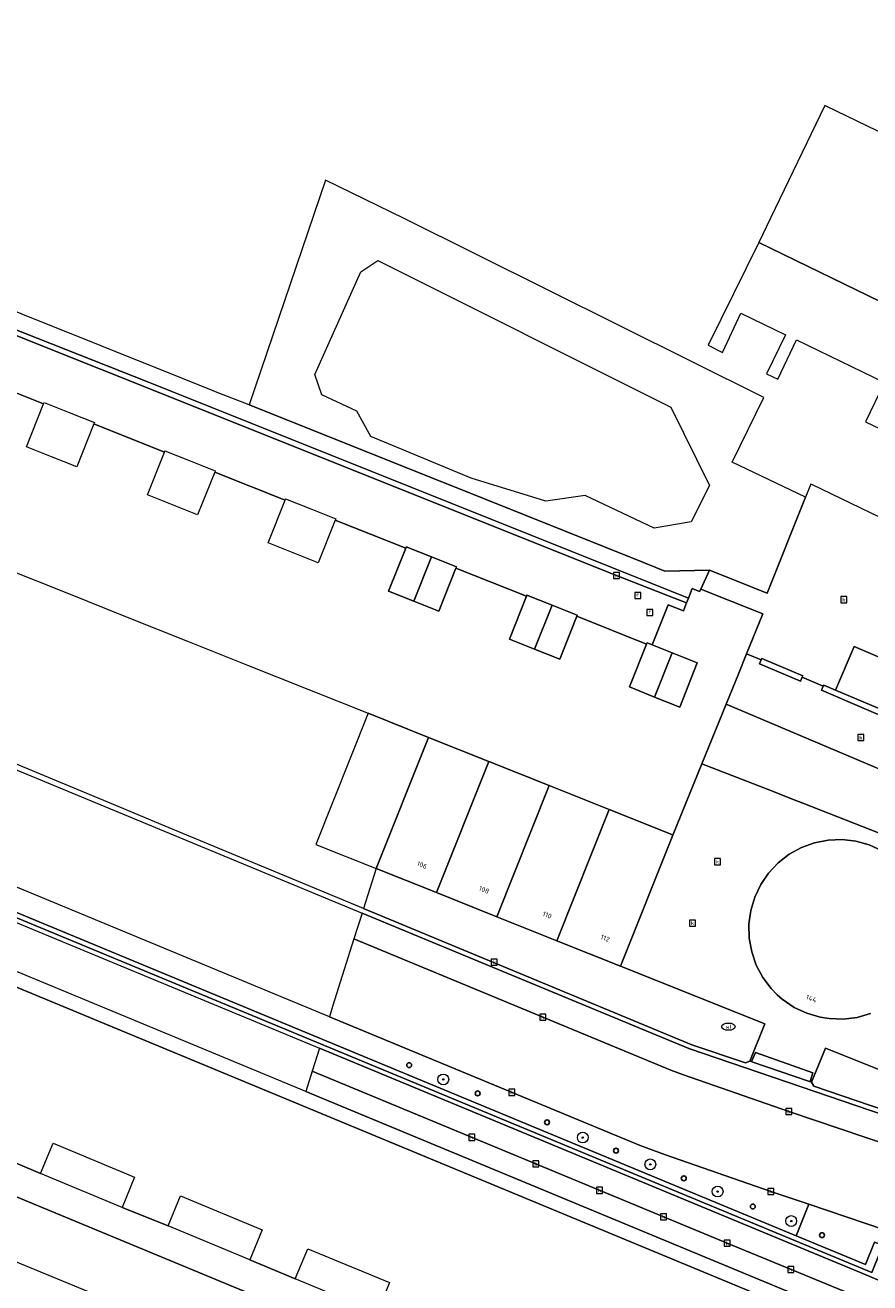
# Model space of a CAD drawing. Header units: millimetres. Extents: x 37131378 to 37737458, y 18584386 to 19114224.
# Tile 31 of 86: x 37267733 to 37330202, y 19020942 to 19113931. Entities that reach past the tile are written whole.
import ezdxf
from ezdxf.enums import TextEntityAlignment as Align

# ---------------------------------------------------------------- set-up
doc = ezdxf.new("R2010")
doc.units = ezdxf.units.MM
doc.header["$LTSCALE"] = 50
for name, color, linetype, lineweight in [('B2-WE-GR-BEPLANTING_CULTUUR_BODEMBEDEKKER-GV', 252, 'Continuous', 18), ('B2-WE-GR-BOOM-S', 252, 'Continuous', 25), ('B2-WE-IE-MEUBILAIR_WEGMEUBILAIR-S', 252, 'Continuous', 25), ('B2-WE-IE-TERREINAFSCHEIDING_KUNSTMATIG_MUUR-G', 252, 'IE-TERREINAFSCHEIDING-KUNSTMATIG-DICHT', 18), ('B2-WE-IE-TERREINAFSCHEIDING_KUNSTMATIG_MUUR-GV', 252, 'Continuous', 18), ('B2-WE-KL-WATER_PUT-S', 252, 'Continuous', 25), ('B2-WE-OG-BEBOUWING-GV', 252, 'Continuous', 13), ('B2-WE-OG-BEBOUWING-T18', 252, 'Continuous', 18), ('B2-WE-OG-TERREIN_CULTUURSCHEIDING-GV', 252, 'Continuous', 18), ('B2-WE-OG-TERREIN_ERF-GV', 252, 'Continuous', 18), ('B2-WE-RI-GWA_KOLK-S', 252, 'Continuous', 25), ('B2-WE-RI-GWA_RIOOLPUT-S', 252, 'Continuous', 25), ('B2-WE-VH-VERHARDING_ASFALT-GV', 252, 'Continuous', 18), ('B2-WE-VH-VERHARDING_BETON-GV', 252, 'Continuous', 18), ('B2-WE-VH-VERHARDING_OPEN-GV', 252, 'Continuous', 18)]:
    doc.layers.add(name, color=color, linetype=linetype, lineweight=lineweight)
doc.styles.add('NLCS-ISO', font='txt')
doc.styles.add('NLCS-ISO-ANNOTATIVE-T18', font='txt', dxfattribs={"height": 1.8})
doc.styles.add('NLCS-ISO-M200-T18', font='txt', dxfattribs={"height": 0.36})
doc.linetypes.add('IE-TERREINAFSCHEIDING-KUNSTMATIG-DICHT', pattern='A,8,-1,[82,NLCS.shx,S=0.75,R=90,X=0,Y=0],-1', length=10)

# ---------------------------------------------------------------- blocks, each defined once
blk = doc.blocks.new('SAL-VERWIJZING_SYMBOOL-SO')
at = {"color": 0, "linetype": 'ByBlock', "lineweight": -2}
blk.add_circle((0, 0), 0.9, dxfattribs=at)
at = {"color": 0, "linetype": 'ByBlock', "lineweight": -2, "style": 'NLCS-ISO-ANNOTATIVE-T18'}
blk.add_attdef('SYMBOOL', (2.5, -2.5), '', height=1.8, dxfattribs=at)
blk = doc.blocks.new('SRI-KOLK-SO')
at = {"color": 0, "linetype": 'ByBlock', "lineweight": 18}
blk.add_lwpolyline([(-1.125, -1.125), (1.125, -1.125), (1.125, 1.125), (-1.125, 1.125)], close=True, dxfattribs=at)
at = {"color": 0, "linetype": 'ByBlock', "lineweight": 18, "style": 'NLCS-ISO'}
blk.add_text('k', height=1.5, dxfattribs=at).set_placement((0, 0), align=Align.MIDDLE_CENTER)
blk = doc.blocks.new('SRI-PUT_INSPECTIEPUT_RIOOLPUT-SO')
at = {"color": 0, "linetype": 'ByBlock', "lineweight": 18}
blk.add_lwpolyline([(-1.12, -1.12), (1.12, -1.12), (1.12, 1.12), (-1.12, 1.12)], close=True, dxfattribs=at)
at = {"color": 0, "linetype": 'ByBlock', "lineweight": 18, "style": 'NLCS-ISO'}
blk.add_text('r', height=1.5, dxfattribs=at).set_placement((0, 0.28), align=Align.MIDDLE_CENTER)
blk = doc.blocks.new('SKL-WATER_WATERLEIDINGPUT-SO')
at = {"color": 0, "linetype": 'ByBlock', "lineweight": 18}
blk.add_ellipse((0, 0), major_axis=(2.5, 0), ratio=0.54, dxfattribs=at)
at = {"color": 0, "linetype": 'ByBlock', "lineweight": 18, "style": 'NLCS-ISO'}
blk.add_text('wl', height=1.5, dxfattribs=at).set_placement((0, 0), align=Align.MIDDLE_CENTER)
blk = doc.blocks.new('SGR-BOOM_01-SO')
at = {"linetype": 'ByBlock', "lineweight": 18}
h = blk.add_hatch(color=0, dxfattribs=at)
h.dxf.hatch_style = 1
edge = h.paths.add_edge_path()
edge.add_arc((0, 0), 0.25, 0, 360)
at = {"color": 0, "linetype": 'ByBlock', "lineweight": 18}
for radius in [2, 0.25]:
    blk.add_circle((0, 0), radius, dxfattribs=at)

msp = doc.modelspace()

# ---------------------------------------------------------------- linework, layer by layer
at = {"layer": 'B2-WE-GR-BEPLANTING_CULTUUR_BODEMBEDEKKER-GV'}
msp.add_lwpolyline([(37322886.6937, 19027701.3389), (37315081.6937, 19030410.3389), (37313212.6937, 19031102.3389), (37290228.6937, 19040616.3389), (37206014.6937, 19075514.3389), (37205390.6937, 19073898.3389), (37324760.6937, 19024410.3389), (37325699.6937, 19026751.3389)], close=True, dxfattribs=at)
at = {"layer": 'B2-WE-IE-TERREINAFSCHEIDING_KUNSTMATIG_MUUR-G'}
for points in [[(37321089.6937, 19067450.3389), (37322293.6937, 19070403.3389), (37317695.6937, 19072224.3389), (37317609.6937, 19072058.3389)], [(37320511.6937, 19066031.3389), (37321089.6937, 19067450.3389)], [(37322163.6937, 19067015.3389), (37322037.6937, 19066721.3389), (37325080.6937, 19065419.3389), (37325206.6937, 19065713.3389)], [(37325206.6937, 19065713.3389), (37325249.6937, 19065814.3389), (37322206.6937, 19067116.3389), (37322163.6937, 19067015.3389)]]:
    msp.add_lwpolyline(points, dxfattribs=at)
at = {"layer": 'B2-WE-IE-TERREINAFSCHEIDING_KUNSTMATIG_MUUR-GV'}
for points in [[(37340637.6937, 19019462.3389), (37372910.6937, 19006473.3389), (37372976.6937, 19006777.3389), (37367522.6937, 19009014.3389), (37337685.6937, 19021031.3389), (37330939.6937, 19023799.3389), (37330549.6937, 19023959.3389), (37329868.6937, 19022292.3389), (37324760.6937, 19024410.3389), (37205390.6937, 19073898.3389), (37200802.6937, 19075800.3389), (37201394.6937, 19077223.3389), (37193369.6937, 19080554.3389), (37192771.6937, 19079126.3389), (37131637.6937, 19104436.3389), (37131518.6937, 19104120.3389), (37192963.6937, 19078660.3389), (37193555.6937, 19080095.3389), (37200942.6937, 19077035.3389), (37200347.6937, 19075606.3389), (37330342.6937, 19021714.3389), (37331023.6937, 19023360.3389)], [(37322206.6937, 19067116.3389), (37322163.6937, 19067015.3389), (37322037.6937, 19066721.3389), (37325080.6937, 19065419.3389), (37325206.6937, 19065713.3389), (37325249.6937, 19065814.3389)], [(37326799.6937, 19065144.3389), (37326760.6937, 19065052.3389), (37326634.6937, 19064758.3389), (37338553.6937, 19059643.3389), (37338742.6937, 19060085.3389), (37338191.6937, 19060321.3389), (37333810.6937, 19062185.3389), (37327672.6937, 19064770.3389)]]:
    msp.add_lwpolyline(points, close=True, dxfattribs=at)
at = {"layer": 'B2-WE-OG-BEBOUWING-GV'}
for points in [[(37347041.6937, 19098219.3389), (37345390.6937, 19099019.3389), (37344313.6937, 19099541.3389), (37343481.6937, 19099944.3389), (37326970.6937, 19107948.3389), (37326881.6937, 19107991.3389), (37322853.6937, 19099664.3389), (37321981.6937, 19097861.3389), (37342681.6937, 19087811.3389), (37346841.6937, 19076701.3389), (37346785.6937, 19076569.3389), (37357099.6937, 19072142.3389), (37357171.6937, 19072311.3389), (37347531.6937, 19097981.3389)], [(37297773.6937, 19074614.3389), (37295915.6937, 19075354.3389), (37295878.6937, 19075261.3389), (37294615.6937, 19072092.3389), (37296473.6937, 19071352.3389)], [(37299595.6937, 19073781.3389), (37299632.6937, 19073873.3389), (37297773.6937, 19074614.3389), (37296473.6937, 19071352.3389), (37298333.6937, 19070611.3389)], [(37306704.6937, 19071056.3389), (37304846.6937, 19071796.3389), (37304809.6937, 19071703.3389), (37303546.6937, 19068534.3389), (37305404.6937, 19067794.3389)], [(37308526.6937, 19070222.3389), (37308563.6937, 19070315.3389), (37306704.6937, 19071056.3389), (37305404.6937, 19067794.3389), (37307264.6937, 19067053.3389)], [(37315579.6937, 19067519.3389), (37314091.6937, 19068113.3389), (37313721.6937, 19068260.3389), (37313684.6937, 19068167.3389), (37312421.6937, 19064998.3389), (37314279.6937, 19064257.3389)], [(37315579.6937, 19067519.3389), (37314279.6937, 19064257.3389), (37316139.6937, 19063516.3389), (37317439.6937, 19066778.3389)], [(37335665.6937, 19066503.3389), (37332701.6937, 19067761.3389), (37332459.6937, 19067859.3389), (37331975.6937, 19066733.3389), (37329053.6937, 19067987.3389), (37327672.6937, 19064770.3389), (37333810.6937, 19062185.3389)], [(37297560.6937, 19061270.3389), (37293102.6937, 19063050.3389), (37289231.6937, 19053355.3389), (37293689.6937, 19051574.3389)], [(37302018.6937, 19059490.3389), (37297560.6937, 19061270.3389), (37293689.6937, 19051574.3389), (37298147.6937, 19049794.3389)], [(37306476.6937, 19057710.3389), (37302018.6937, 19059490.3389), (37298147.6937, 19049794.3389), (37302605.6937, 19048014.3389)], [(37310934.6937, 19055930.3389), (37306476.6937, 19057710.3389), (37302605.6937, 19048014.3389), (37307062.6937, 19046234.3389)], [(37315641.6937, 19054050.3389), (37315446.6937, 19054128.3389), (37310934.6937, 19055930.3389), (37307062.6937, 19046234.3389), (37311769.6937, 19044354.3389)]]:
    msp.add_lwpolyline(points, close=True, dxfattribs=at)
for points in [[(37331103.6937, 19052893.3389), (37330160.6937, 19053321.3389), (37329168.6937, 19053597.3389), (37328145.6937, 19053716.3389), (37327116.6937, 19053676.3389), (37326105.6937, 19053476.3389), (37325138.6937, 19053123.3389), (37324236.6937, 19052625.3389), (37323423.6937, 19051993.3389), (37322717.6937, 19051243.3389), (37322136.6937, 19050393.3389), (37321693.6937, 19049463.3389), (37321399.6937, 19048476.3389), (37321262.6937, 19047455.3389), (37321283.6937, 19046425.3389), (37321464.6937, 19045411.3389), (37321800.6937, 19044437.3389), (37322282.6937, 19043527.3389), (37322899.6937, 19042703.3389), (37323345.6937, 19042238.3389), (37323722.6937, 19041909.3389), (37324610.6937, 19041308.3389), (37325542.6937, 19040870.3389), (37326531.6937, 19040582.3389), (37327201.6937, 19040477.3389), (37328239.6937, 19040440.3389), (37329260.6937, 19040572.3389), (37330249.6937, 19040860.3389)], [(37328329.6937, 19017411.3389), (37247988.6937, 19050714.3389)], [(37265501.6937, 19030447.3389), (37268866.6937, 19029016.3389), (37269797.6937, 19031266.3389), (37275829.6937, 19028767.3389), (37274900.6937, 19026524.3389), (37278297.6937, 19025146.3389), (37279215.6937, 19027365.3389), (37285262.6937, 19024860.3389), (37284340.6937, 19022632.3389), (37287713.6937, 19021244.3389), (37288632.6937, 19023464.3389), (37294684.6937, 19020956.3389), (37293760.6937, 19018723.3389)]]:
    msp.add_lwpolyline(points, dxfattribs=at)
at = {"layer": 'B2-WE-OG-TERREIN_CULTUURSCHEIDING-GV'}
for points in [[(37289948.6937, 19102467.3389), (37284307.6937, 19085854.3389), (37312922.6937, 19074430.3389), (37315029.6937, 19073568.3389), (37318341.6937, 19073623.3389), (37322611.6937, 19071945.3389), (37325442.6937, 19079027.3389), (37320030.6937, 19081610.3389), (37322369.6937, 19086406.3389), (37295764.6937, 19099632.3389)], [(37292554.6937, 19095687.3389), (37293807.6937, 19096542.3389), (37315475.6937, 19085694.3389), (37318339.6937, 19079886.3389), (37316998.6937, 19077212.3389), (37314262.6937, 19076745.3389), (37309146.6937, 19079149.3389), (37306250.6937, 19078731.3389), (37300709.6937, 19080436.3389), (37293309.6937, 19083527.3389), (37292265.6937, 19085384.3389), (37289675.6937, 19086610.3389), (37289146.6937, 19088106.3389)]]:
    msp.add_lwpolyline(points, close=True, dxfattribs=at)
at = {"layer": 'B2-WE-OG-TERREIN_ERF-GV'}
for points in [[(37342681.6937, 19087811.3389), (37321981.6937, 19097861.3389), (37318251.6937, 19090261.3389), (37319311.6937, 19089721.3389), (37320666.6937, 19092645.3389), (37323969.6937, 19091046.3389), (37322565.6937, 19088148.3389), (37323391.6937, 19087761.3389), (37324779.6937, 19090653.3389), (37331277.6937, 19087506.3389), (37329873.6937, 19084608.3389), (37331475.6937, 19083832.3389)], [(37266354.6937, 19073732.3389), (37270812.6937, 19071951.3389), (37275270.6937, 19070171.3389), (37279728.6937, 19068391.3389), (37284186.6937, 19066611.3389), (37288644.6937, 19064831.3389), (37293102.6937, 19063050.3389), (37297560.6937, 19061270.3389), (37302018.6937, 19059490.3389), (37306476.6937, 19057710.3389), (37310934.6937, 19055930.3389), (37315446.6937, 19054128.3389), (37315641.6937, 19054050.3389), (37317786.6937, 19059327.3389), (37319575.6937, 19063727.3389), (37320511.6937, 19066031.3389), (37321089.6937, 19067450.3389), (37322293.6937, 19070403.3389), (37317695.6937, 19072224.3389), (37317609.6937, 19072058.3389), (37317060.6937, 19072283.3389), (37316781.6937, 19071568.3389), (37316643.6937, 19071213.3389), (37316413.6937, 19070623.3389), (37315289.6937, 19071060.3389), (37314091.6937, 19068113.3389), (37315579.6937, 19067519.3389), (37317439.6937, 19066778.3389), (37316139.6937, 19063516.3389), (37314279.6937, 19064257.3389), (37312421.6937, 19064998.3389), (37313684.6937, 19068167.3389), (37308526.6937, 19070222.3389), (37307264.6937, 19067053.3389), (37305404.6937, 19067794.3389), (37303546.6937, 19068534.3389), (37304809.6937, 19071703.3389), (37299595.6937, 19073781.3389), (37298333.6937, 19070611.3389), (37296473.6937, 19071352.3389), (37294615.6937, 19072092.3389), (37295878.6937, 19075261.3389), (37290664.6937, 19077339.3389), (37289402.6937, 19074170.3389), (37287551.6937, 19074907.3389), (37285693.6937, 19075647.3389), (37286956.6937, 19078816.3389), (37281752.6937, 19080890.3389), (37280489.6937, 19077721.3389), (37278630.6937, 19078462.3389), (37276772.6937, 19079202.3389), (37278034.6937, 19082371.3389), (37272812.6937, 19084452.3389), (37271549.6937, 19081283.3389), (37269689.6937, 19082024.3389), (37267831.6937, 19082764.3389), (37269094.6937, 19085933.3389), (37263899.6937, 19088003.3389)]]:
    msp.add_lwpolyline(points, dxfattribs=at)
at = {"layer": 'B2-WE-VH-VERHARDING_ASFALT-GV'}
for points in [[(37339566.6937, 19030512.3389), (37316821.6937, 19038259.3389), (37292648.6937, 19048276.3389), (37292045.6937, 19046369.3389), (37315480.6937, 19036667.3389), (37316423.6937, 19036312.3389), (37324211.6937, 19033607.3389), (37333618.6937, 19030422.3389)], [(37383289.6937, 19011824.3389), (37356611.6937, 19022580.3389), (37355232.6937, 19023089.3389), (37354732.6937, 19023274.3389), (37343564.6937, 19027055.3389), (37340036.6937, 19028249.3389), (37339773.6937, 19028338.3389), (37333618.6937, 19030422.3389), (37324211.6937, 19033607.3389), (37316423.6937, 19036312.3389), (37315480.6937, 19036667.3389), (37292045.6937, 19046369.3389), (37290466.6937, 19041371.3389), (37290228.6937, 19040616.3389), (37313212.6937, 19031102.3389), (37315081.6937, 19030410.3389), (37322886.6937, 19027701.3389), (37325699.6937, 19026751.3389), (37331354.6937, 19024840.3389), (37337755.6937, 19022668.3389), (37338903.6937, 19022278.3389), (37340409.6937, 19021767.3389), (37341580.6937, 19021370.3389), (37348822.6937, 19018912.3389)]]:
    msp.add_lwpolyline(points, dxfattribs=at)
msp.add_lwpolyline([(37289491.6937, 19038283.3389), (37288958.6937, 19036594.3389), (37319656.6937, 19023868.3389), (37329657.6937, 19019753.3389), (37334812.6937, 19017610.3389), (37335077.6937, 19017564.3389), (37340629.6937, 19017066.3389), (37341108.6937, 19016957.3389), (37393457.6937, 18995890.3389), (37398507.6937, 18993700.3389), (37401356.6937, 18992319.3389), (37402122.6937, 18991908.3389), (37402716.6937, 18994089.3389), (37399719.6937, 18995579.3389), (37396346.6937, 18997079.3389), (37375872.6937, 19005322.3389), (37372910.6937, 19006473.3389), (37340637.6937, 19019462.3389), (37340416.6937, 19019127.3389), (37340135.6937, 19019057.3389), (37335123.6937, 19019546.3389), (37334757.6937, 19019604.3389), (37334216.6937, 19019723.3389), (37329739.6937, 19021608.3389)], close=True, dxfattribs=at)
at = {"layer": 'B2-WE-VH-VERHARDING_BETON-GV'}
msp.add_lwpolyline([(37131518.6937, 19104120.3389), (37131506.6937, 19104092.3389), (37131377.6937, 19103792.3389), (37289491.6937, 19038283.3389), (37329739.6937, 19021608.3389), (37334216.6937, 19019723.3389), (37334757.6937, 19019604.3389), (37335123.6937, 19019546.3389), (37340135.6937, 19019057.3389), (37340416.6937, 19019127.3389), (37340637.6937, 19019462.3389), (37331023.6937, 19023360.3389), (37330342.6937, 19021714.3389), (37200347.6937, 19075606.3389), (37200942.6937, 19077035.3389), (37193555.6937, 19080095.3389), (37192963.6937, 19078660.3389)], close=True, dxfattribs=at)
at = {"layer": 'B2-WE-VH-VERHARDING_OPEN-GV'}
for points in [[(37134202.6937, 19113931.3389), (37292648.6937, 19048276.3389), (37316821.6937, 19038259.3389), (37339566.6937, 19030512.3389)], [(37263899.6937, 19088003.3389), (37269094.6937, 19085933.3389), (37269131.6937, 19086026.3389), (37270989.6937, 19085286.3389), (37272849.6937, 19084545.3389), (37272812.6937, 19084452.3389), (37278034.6937, 19082371.3389), (37278071.6937, 19082464.3389), (37279929.6937, 19081724.3389), (37281789.6937, 19080983.3389), (37281752.6937, 19080890.3389), (37286956.6937, 19078816.3389), (37286993.6937, 19078909.3389), (37288851.6937, 19078169.3389), (37290701.6937, 19077432.3389), (37290664.6937, 19077339.3389), (37295878.6937, 19075261.3389), (37295915.6937, 19075354.3389), (37297773.6937, 19074614.3389), (37299632.6937, 19073873.3389), (37299595.6937, 19073781.3389), (37304809.6937, 19071703.3389), (37304846.6937, 19071796.3389), (37306704.6937, 19071056.3389), (37308563.6937, 19070315.3389), (37308526.6937, 19070222.3389), (37313684.6937, 19068167.3389), (37313721.6937, 19068260.3389), (37314091.6937, 19068113.3389), (37315289.6937, 19071060.3389), (37316413.6937, 19070623.3389), (37316643.6937, 19071213.3389), (37315682.6937, 19071588.3389), (37311456.6937, 19073234.3389), (37235124.6937, 19103755.3389)], [(37334439.6937, 19075860.3389), (37325961.6937, 19079932.3389), (37325830.6937, 19079995.3389), (37325442.6937, 19079027.3389), (37322611.6937, 19071945.3389), (37318341.6937, 19073623.3389), (37317695.6937, 19072224.3389), (37322293.6937, 19070403.3389), (37321089.6937, 19067450.3389), (37322163.6937, 19067015.3389), (37322206.6937, 19067116.3389), (37325249.6937, 19065814.3389), (37325206.6937, 19065713.3389), (37326760.6937, 19065052.3389), (37326799.6937, 19065144.3389), (37327672.6937, 19064770.3389), (37329053.6937, 19067987.3389), (37331975.6937, 19066733.3389)], [(37339644.6937, 19030845.3389), (37326061.6937, 19035472.3389), (37325883.6937, 19035791.3389), (37325785.6937, 19035824.3389), (37325742.6937, 19035839.3389), (37321483.6937, 19037291.3389), (37321460.6937, 19037299.3389), (37321337.6937, 19037341.3389), (37321003.6937, 19037206.3389), (37317037.6937, 19038534.3389), (37292757.6937, 19048620.3389), (37280693.6937, 19053631.3389), (37278392.6937, 19054587.3389), (37274739.6937, 19056104.3389), (37260788.6937, 19061899.3389)], [(37335303.6937, 19052469.3389), (37325234.6937, 19056411.3389), (37324600.6937, 19056659.3389), (37322681.6937, 19057411.3389), (37317786.6937, 19059327.3389), (37315641.6937, 19054050.3389), (37311769.6937, 19044354.3389), (37322433.6937, 19040083.3389), (37321337.6937, 19037341.3389), (37321460.6937, 19037299.3389), (37321734.6937, 19037963.3389), (37325994.6937, 19036465.3389), (37325785.6937, 19035824.3389), (37325883.6937, 19035791.3389), (37326910.6937, 19038296.3389), (37333084.6937, 19035829.3389)], [(37330249.6937, 19040860.3389), (37329260.6937, 19040572.3389), (37328239.6937, 19040440.3389), (37327201.6937, 19040477.3389), (37326531.6937, 19040582.3389), (37325542.6937, 19040870.3389), (37324610.6937, 19041308.3389), (37323722.6937, 19041909.3389), (37323345.6937, 19042238.3389), (37322899.6937, 19042703.3389), (37322282.6937, 19043527.3389), (37321800.6937, 19044437.3389), (37321464.6937, 19045411.3389), (37321283.6937, 19046425.3389), (37321262.6937, 19047455.3389), (37321399.6937, 19048476.3389), (37321693.6937, 19049463.3389), (37322136.6937, 19050393.3389), (37322717.6937, 19051243.3389), (37323423.6937, 19051993.3389), (37324236.6937, 19052625.3389), (37325138.6937, 19053123.3389), (37326105.6937, 19053476.3389), (37327116.6937, 19053676.3389), (37328145.6937, 19053716.3389), (37329168.6937, 19053597.3389), (37330160.6937, 19053321.3389), (37331103.6937, 19052893.3389)], [(37329657.6937, 19019753.3389), (37319656.6937, 19023868.3389), (37288958.6937, 19036594.3389), (37288484.6937, 19035093.3389), (37304408.6937, 19028490.3389), (37328728.6937, 19018405.3389)], [(37249462.6937, 19034606.3389), (37300036.6937, 19013644.3389), (37322769.6937, 19004242.3389), (37322966.6937, 19004153.3389), (37323797.6937, 19006271.3389), (37323520.6937, 19006379.3389), (37320721.6937, 19007559.3389), (37317342.6937, 19008965.3389), (37311275.6937, 19011486.3389), (37307895.6937, 19012878.3389), (37297137.6937, 19017331.3389), (37293760.6937, 19018723.3389), (37287713.6937, 19021244.3389), (37284340.6937, 19022632.3389), (37278297.6937, 19025146.3389), (37274900.6937, 19026524.3389), (37268866.6937, 19029016.3389), (37265501.6937, 19030447.3389)], [(37348822.6937, 19018912.3389), (37341580.6937, 19021370.3389), (37340409.6937, 19021767.3389), (37340127.6937, 19021003.3389), (37338626.6937, 19021522.3389), (37338903.6937, 19022278.3389), (37337755.6937, 19022668.3389), (37331354.6937, 19024840.3389), (37325699.6937, 19026751.3389), (37324760.6937, 19024410.3389), (37329868.6937, 19022292.3389), (37330549.6937, 19023959.3389), (37330939.6937, 19023799.3389), (37337685.6937, 19021031.3389), (37367522.6937, 19009014.3389)]]:
    msp.add_lwpolyline(points, dxfattribs=at)
for points in [[(37276863.6937, 19087532.3389), (37263551.6937, 19092782.3389), (37249100.6937, 19098606.3389), (37235176.6937, 19104175.3389), (37228114.6937, 19107514.3389), (37228028.6937, 19107322.3389), (37227945.6937, 19107136.3389), (37228804.6937, 19106731.3389), (37235124.6937, 19103755.3389), (37311456.6937, 19073234.3389), (37315682.6937, 19071588.3389), (37316643.6937, 19071213.3389), (37316781.6937, 19071568.3389)], [(37243117.6937, 19105542.3389), (37241667.6937, 19106100.3389), (37241163.6937, 19105035.3389), (37240381.6937, 19103381.3389), (37235176.6937, 19104175.3389), (37249100.6937, 19098606.3389), (37263551.6937, 19092782.3389), (37276863.6937, 19087532.3389), (37316781.6937, 19071568.3389), (37317060.6937, 19072283.3389), (37317609.6937, 19072058.3389), (37317695.6937, 19072224.3389), (37318341.6937, 19073623.3389), (37315029.6937, 19073568.3389), (37312922.6937, 19074430.3389), (37284307.6937, 19085854.3389), (37282045.6937, 19086727.3389), (37281646.6937, 19086896.3389), (37279374.6937, 19087806.3389), (37261435.6937, 19094984.3389), (37247351.6937, 19100620.3389), (37245828.6937, 19104499.3389)], [(37326760.6937, 19065052.3389), (37325206.6937, 19065713.3389), (37325080.6937, 19065419.3389), (37322037.6937, 19066721.3389), (37322163.6937, 19067015.3389), (37321089.6937, 19067450.3389), (37320511.6937, 19066031.3389), (37319575.6937, 19063727.3389), (37338092.6937, 19055899.3389), (37338201.6937, 19055852.3389), (37339990.6937, 19055096.3389), (37341609.6937, 19058856.3389), (37338742.6937, 19060085.3389), (37338553.6937, 19059643.3389), (37326634.6937, 19064758.3389)], [(37319575.6937, 19063727.3389), (37317786.6937, 19059327.3389), (37322681.6937, 19057411.3389), (37324600.6937, 19056659.3389), (37325234.6937, 19056411.3389), (37335303.6937, 19052469.3389), (37338092.6937, 19055899.3389)], [(37288484.6937, 19035093.3389), (37248410.6937, 19051710.3389), (37247988.6937, 19050714.3389), (37328329.6937, 19017411.3389), (37328762.6937, 19018449.3389), (37328728.6937, 19018405.3389), (37304408.6937, 19028490.3389)], [(37311769.6937, 19044354.3389), (37307062.6937, 19046234.3389), (37302605.6937, 19048014.3389), (37298147.6937, 19049794.3389), (37293689.6937, 19051574.3389), (37292757.6937, 19048620.3389), (37317037.6937, 19038534.3389), (37321003.6937, 19037206.3389), (37321337.6937, 19037341.3389), (37322433.6937, 19040083.3389)], [(37325994.6937, 19036465.3389), (37321734.6937, 19037963.3389), (37321460.6937, 19037299.3389), (37321483.6937, 19037291.3389), (37325742.6937, 19035839.3389), (37325785.6937, 19035824.3389)], [(37333141.6937, 19036041.3389), (37333084.6937, 19035829.3389), (37326910.6937, 19038296.3389), (37325883.6937, 19035791.3389), (37326061.6937, 19035472.3389), (37339644.6937, 19030845.3389), (37340052.6937, 19030789.3389), (37340405.6937, 19030796.3389), (37340852.6937, 19030886.3389), (37340717.6937, 19031164.3389), (37341690.6937, 19031736.3389), (37341870.6937, 19031458.3389), (37342049.6937, 19031635.3389), (37342296.6937, 19031970.3389), (37342576.6937, 19032560.3389), (37340401.6937, 19033031.3389)], [(37243073.6937, 19037290.3389), (37241352.6937, 19033128.3389), (37259272.6937, 19025690.3389), (37275743.6937, 19018914.3389), (37314734.6937, 19002782.3389), (37321290.6937, 19000064.3389), (37322966.6937, 19004153.3389), (37322769.6937, 19004242.3389), (37300036.6937, 19013644.3389), (37249462.6937, 19034606.3389)]]:
    msp.add_lwpolyline(points, close=True, dxfattribs=at)

# ---------------------------------------------------------------- block references
at = {"layer": 'B2-WE-GR-BOOM-S', "xscale": 200, "yscale": 200, "zscale": 200}
for p in [(37298657.6937, 19035983.3389), (37308973.6937, 19031686.3389), (37313967.6937, 19029699.3389), (37318942.6937, 19027693.3389), (37324384.6937, 19025511.3389)]:
    msp.add_blockref('SGR-BOOM_01-SO', p, dxfattribs=at)
at = {"layer": 'B2-WE-IE-MEUBILAIR_WEGMEUBILAIR-S', "xscale": 200, "yscale": 200, "zscale": 200}
for p in [(37296130.6937, 19037035.3389), (37301195.6937, 19034948.3389), (37306330.6937, 19032807.3389), (37311428.6937, 19030715.3389), (37316439.6937, 19028666.3389), (37321548.6937, 19026582.3389), (37326663.6937, 19024468.3389)]:
    msp.add_blockref('SAL-VERWIJZING_SYMBOOL-SO', p, dxfattribs=at)
at = {"layer": 'B2-WE-KL-WATER_PUT-S', "xscale": 200, "yscale": 200, "zscale": 200}
msp.add_blockref('SKL-WATER_WATERLEIDINGPUT-SO', (37319743.6937, 19039882.3389), dxfattribs=at)
at = {"layer": 'B2-WE-RI-GWA_KOLK-S', "xscale": 200, "yscale": 200, "zscale": 200}
for p in [(37311456.6937, 19073234.3389), (37328283.6937, 19071451.3389), (37329542.6937, 19061254.3389), (37318932.6937, 19052082.3389), (37317088.6937, 19047543.3389), (37302416.6937, 19044644.3389), (37306013.6937, 19040586.3389), (37303732.6937, 19035026.3389), (37324211.6937, 19033607.3389), (37300764.6937, 19031700.3389), (37305505.6937, 19029734.3389), (37310210.6937, 19027784.3389), (37322886.6937, 19027701.3389), (37314935.6937, 19025825.3389), (37319656.6937, 19023868.3389), (37324350.6937, 19021937.3389)]:
    msp.add_blockref('SRI-KOLK-SO', p, dxfattribs=at)
at = {"layer": 'B2-WE-RI-GWA_RIOOLPUT-S', "xscale": 200, "yscale": 200, "zscale": 200}
for p in [(37313037.6937, 19071769.3389), (37313927.6937, 19070512.3389)]:
    msp.add_blockref('SRI-PUT_INSPECTIEPUT_RIOOLPUT-SO', p, dxfattribs=at)

# ---------------------------------------------------------------- texts
at = {"layer": 'B2-WE-OG-BEBOUWING-T18', "style": 'NLCS-ISO-M200-T18'}
for s, rotation, p in [('106', 338.199999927, (37297082.6937, 19051835.3389)), ('108', 338.199999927, (37301672.6937, 19050002.3389)), ('110', 338.199999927, (37306340.6937, 19048139.3389)), ('112', 338.199999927, (37310628.6937, 19046426.3389)), ('144', 339.299999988, (37325872.6937, 19041964.3389))]:
    msp.add_text(s, height=360, rotation=rotation, dxfattribs=at).set_placement(p, align=Align.MIDDLE)

doc.saveas('drawing.dxf')
